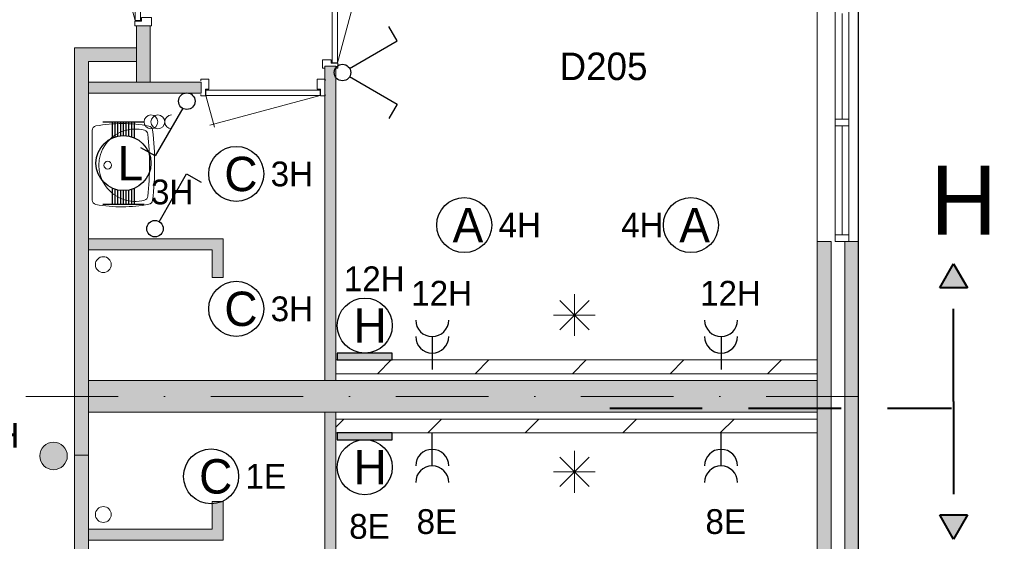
# Model space of a CAD drawing. Header units: millimetres. Extents: x 84337 to 168437, y -3060 to 56340.
# Tile 78 of 84: x 134036 to 141195, y 37416 to 41208. Entities that reach past the tile are written whole.
import ezdxf
from ezdxf.enums import TextEntityAlignment as Align
from ezdxf.xclip import XClip

# ---------------------------------------------------------------- set-up
doc = ezdxf.new("R2010")
doc.units = ezdxf.units.MM
doc.header["$PDMODE"] = 3
doc.header["$PDSIZE"] = 1
for name, pattern in [('DGN1', [504.6, 0, -504.6]), ('DGN3', [1009.2, 672.8, -336.4]), ('DGN4', [1345.6, 672.8, -336.4, 0, -336.4])]:
    doc.linetypes.add(name, pattern=pattern)
for name, color, linetype in [('14', 7, 'Continuous'), ('16', 7, 'Continuous'), ('17', 7, 'Continuous'), ('18', 7, 'Continuous'), ('19', 7, 'Continuous'), ('30', 7, 'Continuous'), ('32', 7, 'Continuous'), ('33', 7, 'Continuous'), ('40', 7, 'Continuous'), ('48', 7, 'Continuous'), ('5', 7, 'Continuous'), ('54', 7, 'Continuous'), ('56', 7, 'Continuous'), ('58', 7, 'Continuous'), ('62', 7, 'Continuous')]:
    doc.layers.add(name, color=color, linetype=linetype)
doc.styles.add('dgn001', font='dgn001.shx')
doc.styles.add('dgn003', font='dgn003.shx')
doc.styles.get("Standard").update_dxf_attribs({"font": 'arial.ttf'})
doc.dimstyles.get("Standard").update_dxf_attribs({"dimtxt": 0.18, "dimasz": 0.18, "dimexe": 0.18, "dimexo": 0.0625, "dimgap": 0.09, "dimtad": 0, "dimtih": 1, "dimtoh": 1, "dimdec": 4, "dimzin": 0, "dimdsep": 46, "dimtxsty": 'Standard', "dimcen": 0.09, "dimadec": 0, "dimazin": 0, "dimtfac": 1, "dimtdec": 4, "dimtofl": 0, "dimtmove": 0, "dimatfit": 3, "dimfxl": 1, "dimtolj": 1, "dimtzin": 0, "dimarcsym": 0})

# ---------------------------------------------------------------- blocks, each defined once
blk = doc.blocks.new('EA93')
at = {"layer": '18'}
blk.add_hatch(color=3, dxfattribs=at).paths.add_polyline_path([(-200, -50), (200, -50), (200, 0), (-200, 0)])
at = {"layer": '18', "color": 3, "linetype": 'Continuous', "lineweight": 30, "flags": 128}
blk.add_lwpolyline([(-200, -50), (200, -50), (200, 0), (-200, 0), (-200, -50)], dxfattribs=at)
at = {"layer": '18', "color": 3, "linetype": 'Continuous', "lineweight": 30}
blk.add_circle((0, -250), 200, dxfattribs=at)
at = {"layer": '18', "color": 2, "linetype": 'Continuous', "lineweight": 13, "style": 'dgn001'}
blk.add_text('H', height=250, dxfattribs=at).set_placement((39.7, -250), align=Align.MIDDLE_CENTER)
at = {"layer": '18', "color": 1, "linetype": 'Continuous', "lineweight": 13, "style": 'dgn001'}
blk.add_text('8E', height=180, dxfattribs=at).set_placement((34, -590), align=Align.TOP_CENTER)
blk = doc.blocks.new('EA67')
at = {"layer": '18'}
blk.add_hatch(color=3, dxfattribs=at).paths.add_polyline_path([(-200, 0), (200, 0), (200, 50), (-200, 50)])
at = {"layer": '18', "color": 3, "linetype": 'Continuous', "lineweight": 30, "flags": 128}
blk.add_lwpolyline([(-200, 0), (200, 0), (200, 50), (-200, 50), (-200, 0)], dxfattribs=at)
at = {"layer": '18', "color": 3, "linetype": 'Continuous', "lineweight": 30}
blk.add_circle((0, 250), 200, dxfattribs=at)
at = {"layer": '18', "color": 1, "linetype": 'Continuous', "lineweight": 13, "style": 'dgn001'}
blk.add_text('12H', height=180, dxfattribs=at).set_placement((68.7, 500), align=Align.CENTER)
at = {"layer": '18', "color": 2, "linetype": 'Continuous', "lineweight": 13, "style": 'dgn001'}
blk.add_text('H', height=250, dxfattribs=at).set_placement((39.7, 250), align=Align.MIDDLE_CENTER)
blk = doc.blocks.new('EC653')
at = {"layer": '18', "color": 3, "linetype": 'Continuous', "lineweight": 30}
blk.add_circle((0, 0), 200, dxfattribs=at)
at = {"layer": '18', "color": 2, "linetype": 'Continuous', "lineweight": 13, "style": 'dgn001'}
blk.add_text('C', height=250, dxfattribs=at).set_placement((33.7, 0), align=Align.MIDDLE_CENTER)
at = {"layer": '18', "color": 1, "linetype": 'Continuous', "lineweight": 13, "style": 'dgn001'}
blk.add_text('1E', height=180, dxfattribs=at).set_placement((250, 0), align=Align.MIDDLE_LEFT)
blk = doc.blocks.new('EC658')
at = {"layer": '18', "color": 3, "linetype": 'Continuous', "lineweight": 30}
blk.add_circle((-0.015, 0), 200, dxfattribs=at)
at = {"layer": '18', "color": 2, "linetype": 'Continuous', "lineweight": 13, "style": 'dgn001'}
blk.add_text('A', height=249.99, dxfattribs=at).set_placement((26.855, -0.005), align=Align.MIDDLE_CENTER)
at = {"layer": '18', "color": 1, "linetype": 'Continuous', "lineweight": 13, "style": 'dgn001'}
blk.add_text('4H', height=180, dxfattribs=at).set_placement((249.98, 0), align=Align.MIDDLE_LEFT)
blk = doc.blocks.new('EC659')
at = {"layer": '18', "color": 3, "linetype": 'Continuous', "lineweight": 30}
blk.add_circle((-0.015, 0), 200, dxfattribs=at)
at = {"layer": '18', "color": 1, "linetype": 'Continuous', "lineweight": 13, "style": 'dgn001'}
blk.add_text('4H', height=180, dxfattribs=at).set_placement((-198.99, 0), align=Align.MIDDLE_RIGHT)
at = {"layer": '18', "color": 2, "linetype": 'Continuous', "lineweight": 13, "style": 'dgn001'}
blk.add_text('A', height=249.99, dxfattribs=at).set_placement((26.855, -0.005), align=Align.MIDDLE_CENTER)
blk = doc.blocks.new('EC664')
at = {"layer": '18', "color": 3, "linetype": 'Continuous', "lineweight": 30}
blk.add_circle((0, 0), 200, dxfattribs=at)
at = {"layer": '18', "color": 2, "linetype": 'Continuous', "lineweight": 13, "style": 'dgn001'}
blk.add_text('C', height=250, dxfattribs=at).set_placement((33.8, 0), align=Align.MIDDLE_CENTER)
at = {"layer": '18', "color": 1, "linetype": 'Continuous', "lineweight": 13, "style": 'dgn001'}
blk.add_text('3H', height=180, dxfattribs=at).set_placement((250, 0), align=Align.MIDDLE_LEFT)
blk = doc.blocks.new('EC697')
at = {"layer": '18', "color": 3, "linetype": 'Continuous', "lineweight": 30}
blk.add_circle((0, 0), 200, dxfattribs=at)
at = {"layer": '18', "color": 2, "linetype": 'Continuous', "lineweight": 13, "style": 'dgn001'}
blk.add_text('C', height=250, dxfattribs=at).set_placement((33.8, 0), align=Align.MIDDLE_CENTER)
at = {"layer": '18', "color": 1, "linetype": 'Continuous', "lineweight": 13, "style": 'dgn001'}
blk.add_text('3H', height=180, dxfattribs=at).set_placement((250, 0), align=Align.MIDDLE_LEFT)
blk = doc.blocks.new('AnonymousCell31')
at = {"layer": '18', "color": 3, "linetype": 'Continuous', "lineweight": 0, "flags": 128}
blk.add_lwpolyline([(100, -50.5, -0.99989), (100, 49.5)], format="xyb", dxfattribs=at)
at = {"layer": '18', "color": 3, "linetype": 'Continuous', "lineweight": 0}
for centre in [(-50, -0.5), (0, -0.5)]:
    blk.add_circle(centre, 50, dxfattribs=at)
blk = doc.blocks.new('EA322')
at = {"layer": '18', "color": 3, "linetype": 'Continuous', "lineweight": 30}
for p, q in [((-150, 300), (150, 300)), ((-80, 182), (-80, 300)), ((-60, 190), (-60, 300)), ((-40, 194), (-40, 300)), ((-20, 200), (-20, 300)), ((0, 200), (0, 300)), ((20, 200), (20, 300)), ((40, 194), (40, 300)), ((60, 190), (60, 300)), ((80, 182), (80, 300)), ((-80, -300), (-80, -182)), ((-60, -300), (-60, -190)), ((-40, -300), (-40, -196)), ((-20, -300), (-20, -200)), ((0, -300), (0, -200)), ((20, -300), (20, -200)), ((40, -300), (40, -196)), ((60, -300), (60, -190)), ((80, -300), (80, -182)), ((-150, -300), (150, -300))]:
    blk.add_line(p, q, dxfattribs=at)
blk.add_circle((0, -0.5), 200, dxfattribs=at)
at = {"layer": '18', "color": 2, "linetype": 'Continuous', "lineweight": 13, "style": 'dgn001'}
blk.add_text('L', height=249.99, dxfattribs=at).set_placement((50.995, -1.005), align=Align.MIDDLE_CENTER)
at = {"layer": '18', "color": 1, "linetype": 'Continuous', "lineweight": 0, "style": 'dgn001'}
blk.add_text('3H', height=180, dxfattribs=at).set_placement((200, -300))
blk = doc.blocks.new('EAD02')
at = {"layer": '16'}
h = blk.add_hatch(color=3, dxfattribs=at)
edge = h.paths.add_edge_path()
edge.add_arc((0, 0), 100, 0, 360)
at = {"layer": '16', "color": 3, "linetype": 'Continuous', "lineweight": 0}
blk.add_circle((0, 0), 100, dxfattribs=at)
at = {"layer": '16', "color": 2, "linetype": 'Continuous', "lineweight": 0, "style": 'dgn001'}
blk.add_text(' H', height=180, dxfattribs=at).set_placement((-490, 60))
blk = doc.blocks.new('EL1161')
at = {"layer": '16', "color": 3, "linetype": 'Continuous', "lineweight": 30}
blk.add_line((0, 240), (0, 0), dxfattribs=at)
for centre in [(0, 360), (0, 240)]:
    blk.add_arc(centre, 120, 180, 0, dxfattribs=at)
at = {"layer": '16', "color": 2, "linetype": 'Continuous', "lineweight": 13, "style": 'dgn001'}
blk.add_text('12H', height=180, dxfattribs=at).set_placement((68.74, 465), align=Align.CENTER)
blk = doc.blocks.new('EL1162')
at = {"layer": '16', "color": 3, "linetype": 'Continuous', "lineweight": 30}
blk.add_line((0, 240), (0, 0), dxfattribs=at)
for centre in [(0, 360), (0, 240)]:
    blk.add_arc(centre, 120, 180, 0, dxfattribs=at)
at = {"layer": '16', "color": 2, "linetype": 'Continuous', "lineweight": 13, "style": 'dgn001'}
blk.add_text('12H', height=180, dxfattribs=at).set_placement((68.74, 465), align=Align.CENTER)
blk = doc.blocks.new('EL1163')
at = {"layer": '16', "color": 3, "linetype": 'Continuous', "lineweight": 30}
blk.add_line((0, -240), (0, 0), dxfattribs=at)
for centre in [(0, -240), (0, -360)]:
    blk.add_arc(centre, 120, 0, 180, dxfattribs=at)
at = {"layer": '16', "color": 2, "linetype": 'Continuous', "lineweight": 13, "style": 'dgn001'}
blk.add_text('8E', height=180, dxfattribs=at).set_placement((34.02, -555), align=Align.TOP_CENTER)
blk = doc.blocks.new('EL1164')
at = {"layer": '16', "color": 3, "linetype": 'Continuous', "lineweight": 30}
blk.add_line((0, -240), (0, 0), dxfattribs=at)
for centre in [(0, -240), (0, -360)]:
    blk.add_arc(centre, 120, 0, 180, dxfattribs=at)
at = {"layer": '16', "color": 2, "linetype": 'Continuous', "lineweight": 13, "style": 'dgn001'}
blk.add_text('8E', height=180, dxfattribs=at).set_placement((34.02, -555), align=Align.TOP_CENTER)
blk = doc.blocks.new('EH080')
at = {"layer": '19', "color": 3, "linetype": 'Continuous', "lineweight": 30}
for p, q in [((30, 50), (230, 398)), ((230, 398), (335, 338))]:
    blk.add_line(p, q, dxfattribs=at)
blk.add_circle((0, 0), 60, dxfattribs=at)
blk = doc.blocks.new('EH081')
at = {"layer": '19', "color": 3, "linetype": 'Continuous', "lineweight": 30}
for p, q in [((-30, -50), (-230, -398)), ((-230, -398), (-335, -338))]:
    blk.add_line(p, q, dxfattribs=at)
blk.add_circle((0, 0), 60, dxfattribs=at)
blk = doc.blocks.new('EH620')
at = {"layer": '19', "color": 3, "linetype": 'Continuous', "lineweight": 30}
for p, q in [((398, 230), (338, 335)), ((50, 30), (398, 230)), ((50, -30), (398, -230)), ((398, -230), (338, -335))]:
    blk.add_line(p, q, dxfattribs=at)
blk.add_circle((0, 0), 60, dxfattribs=at)
blk = doc.blocks.new('830R10111')
at = {"layer": '33', "color": 1, "linetype": 'Continuous', "lineweight": 0}
for p, q in [((38, -108), (99.32, -336.87)), ((868, -108), (66.28, -322.82))]:
    blk.add_line(p, q, dxfattribs=at)
at = {"layer": '33', "color": 92, "linetype": 'Continuous', "lineweight": 13, "true_color": 0x00e100, "flags": 128}
for points in [[(0, -100), (0, -111), (35, -111), (35, -61), (60, -61), (60, 11), (0, 11), (0, 0)], [(906, -100), (906, -111), (871, -111), (871, -61), (846, -61), (846, 11), (906, 11), (906, 0)]]:
    blk.add_lwpolyline(points, dxfattribs=at)
at = {"layer": '33', "color": 2, "linetype": 'Continuous', "lineweight": 13, "true_color": 0xf0f000, "flags": 128}
blk.add_lwpolyline([(868, -108), (38, -108), (38, -68), (868, -68), (868, -108)], dxfattribs=at)
blk = doc.blocks.new('WT0137')
at = {"layer": '40', "color": 7, "linetype": 'Continuous', "lineweight": 0}
blk.add_line((20, -253.2), (20, 253.2), dxfattribs=at)
blk.add_circle((133.3, 0), 28.1, dxfattribs=at)
for centre, radius, start, end in [((236.5, -765.8), 1068.4, 79.44861, 100.20169), ((53, 253.2), 33, 100.00267, 180), ((332.1, 0), 263.1, 74.86666, 285.13334), ((392.2, 222.2), 33, 6.04176, 74.86666), ((-1706.8, 0), 2143.7, 353.95824, 6.04176), ((426.2, 252), 33, 6.85751, 79.65449), ((-1669.4, 0), 2143.7, 353.14249, 6.85751), ((53, -253.2), 33, 180, 259.99733), ((236.5, 765.8), 1068.4, 259.79831, 280.55139), ((392.2, -222.2), 33, 285.13334, 353.95824), ((426.2, -252), 33, 280.34551, 353.14249)]:
    blk.add_arc(centre, radius, start, end, dxfattribs=at)
blk = doc.blocks.new('930L0937')
at = {"layer": '33', "color": 1, "linetype": 'Continuous', "lineweight": 0}
for p, q in [((98, 968), (353.44, 899.56)), ((98, 38), (338.7, 936.31))]:
    blk.add_line(p, q, dxfattribs=at)
at = {"layer": '33', "color": 92, "linetype": 'Continuous', "lineweight": 13, "true_color": 0x00e100, "flags": 128}
for points in [[(90, 1006), (101, 1006), (101, 971), (51, 971), (51, 946), (-11, 946), (-11, 1006), (0, 1006)], [(90, 0), (101, 0), (101, 35), (51, 35), (51, 60), (-11, 60), (-11, 0), (0, 0)]]:
    blk.add_lwpolyline(points, dxfattribs=at)
at = {"layer": '33', "color": 2, "linetype": 'Continuous', "lineweight": 13, "true_color": 0xf0f000, "flags": 128}
blk.add_lwpolyline([(98, 968), (98, 38), (58, 38), (58, 968), (98, 968)], dxfattribs=at)
blk = doc.blocks.new('830R10113')
at = {"layer": '33', "color": 1, "linetype": 'Continuous', "lineweight": 0}
for p, q in [((-108, -38), (-336.87, -99.32)), ((-108, -868), (-322.82, -66.28))]:
    blk.add_line(p, q, dxfattribs=at)
at = {"layer": '33', "color": 92, "linetype": 'Continuous', "lineweight": 13, "true_color": 0x00e100, "flags": 128}
for points in [[(-100, 0), (-111, 0), (-111, -35), (-61, -35), (-61, -60), (11, -60), (11, 0), (0, 0)], [(-100, -906), (-111, -906), (-111, -871), (-61, -871), (-61, -846), (11, -846), (11, -906), (0, -906)]]:
    blk.add_lwpolyline(points, dxfattribs=at)
at = {"layer": '33', "color": 2, "linetype": 'Continuous', "lineweight": 13, "true_color": 0xf0f000, "flags": 128}
blk.add_lwpolyline([(-108, -868), (-108, -38), (-68, -38), (-68, -868), (-108, -868)], dxfattribs=at)
blk = doc.blocks.new('_DotSmall')
at = {"color": 0, "linetype": 'ByBlock', "const_width": 0.5}
blk.add_lwpolyline([(-0.0625, 0, 1), (0.0625, 0, 1)], format="xyb", close=True, dxfattribs=at)
blk = doc.blocks.new('*D7954')
at = {"layer": '58', "color": 3, "linetype": 'Continuous', "lineweight": 0, "transparency": 16777216}
for p, q in [((52064.76, 40367.77), (52064.76, 39492.77)), ((52064.76, 37817.77), (52064.76, 38692.77))]:
    blk.add_line(p, q, dxfattribs=at)
at = {"layer": 'Defpoints', "color": 0, "linetype": 'Continuous', "transparency": 16777216}
for p in [(50064.76, 40367.77), (52064.76, 40367.77), (50064.76, 37817.77)]:
    blk.add_point(p, dxfattribs=at)
at = {"layer": '58', "color": 3, "linetype": 'Continuous', "lineweight": 0, "transparency": 16777216, "xscale": 1080, "yscale": 1080, "zscale": 1080}
for p, rotation in [((52064.76, 40367.77), 90), ((52064.76, 37817.77), 270)]:
    blk.add_blockref('_DotSmall', p, dxfattribs=dict(at, rotation=rotation))
at = {"layer": '58', "color": 3, "linetype": 'Continuous', "lineweight": 0, "transparency": 16777216, "insert": (52064.76, 39092.77), "char_height": 200, "attachment_point": 5, "rotation": 270, "style": 'dgn003'}
blk.add_mtext('\\A1;2550', dxfattribs=at)
blk = doc.blocks.new('*D7955')
at = {"layer": '58', "color": 3, "linetype": 'Continuous', "lineweight": 0, "transparency": 16777216}
for p, q in [((52064.76, 37817.77), (52064.76, 37092.77)), ((52064.76, 35567.77), (52064.76, 36292.77))]:
    blk.add_line(p, q, dxfattribs=at)
at = {"layer": 'Defpoints', "color": 0, "linetype": 'Continuous', "transparency": 16777216}
for p in [(50064.76, 37817.77), (52064.76, 37817.77), (50064.76, 35567.77)]:
    blk.add_point(p, dxfattribs=at)
at = {"layer": '58', "color": 3, "linetype": 'Continuous', "lineweight": 0, "transparency": 16777216, "xscale": 1080, "yscale": 1080, "zscale": 1080}
for p, rotation in [((52064.76, 37817.77), 90), ((52064.76, 35567.77), 270)]:
    blk.add_blockref('_DotSmall', p, dxfattribs=dict(at, rotation=rotation))
at = {"layer": '58', "color": 3, "linetype": 'Continuous', "lineweight": 0, "transparency": 16777216, "insert": (52064.76, 36692.77), "char_height": 200, "attachment_point": 5, "rotation": 270, "style": 'dgn003'}
blk.add_mtext('\\A1;2250', dxfattribs=at)
blk = doc.blocks.new('*D7956')
at = {"layer": '58', "color": 3, "linetype": 'Continuous', "lineweight": 0, "transparency": 16777216}
for p, q in [((52064.76, 35567.77), (52064.76, 34692.77)), ((52064.76, 33017.77), (52064.76, 33892.77))]:
    blk.add_line(p, q, dxfattribs=at)
at = {"layer": 'Defpoints', "color": 0, "linetype": 'Continuous', "transparency": 16777216}
for p in [(50064.76, 35567.77), (50064.76, 33017.77), (52064.76, 33017.77)]:
    blk.add_point(p, dxfattribs=at)
at = {"layer": '58', "color": 3, "linetype": 'Continuous', "lineweight": 0, "transparency": 16777216, "xscale": 1080, "yscale": 1080, "zscale": 1080}
for p, rotation in [((52064.76, 35567.77), 90), ((52064.76, 33017.77), 270)]:
    blk.add_blockref('_DotSmall', p, dxfattribs=dict(at, rotation=rotation))
at = {"layer": '58', "color": 3, "linetype": 'Continuous', "lineweight": 0, "transparency": 16777216, "insert": (52064.76, 34292.77), "char_height": 200, "attachment_point": 5, "rotation": 90, "style": 'dgn003'}
blk.add_mtext('\\A1;2550', dxfattribs=at)
blk = doc.blocks.new('EAE58')
at = {"layer": '54'}
blk.add_hatch(color=4, dxfattribs=at).paths.add_polyline_path([(0, 1000), (100, 825), (-100, 825)])
at = {"layer": '54', "color": 4, "linetype": 'DGN3', "lineweight": 40}
blk.add_line((0, 0), (0, 1000), dxfattribs=at)
at = {"layer": '54', "color": 4, "linetype": 'DGN3', "lineweight": 40, "flags": 128}
blk.add_lwpolyline([(0, 1000), (100, 825), (-100, 825), (0, 1000)], dxfattribs=at)
blk = doc.blocks.new('EAE59')
at = {"layer": '54'}
blk.add_hatch(color=4, dxfattribs=at).paths.add_polyline_path([(0, -1000), (-100, -825), (100, -825)])
at = {"layer": '54', "color": 4, "linetype": 'DGN3', "lineweight": 40}
blk.add_line((0, 0), (0, -1000), dxfattribs=at)
at = {"layer": '54', "color": 4, "linetype": 'DGN3', "lineweight": 40, "flags": 128}
blk.add_lwpolyline([(0, -1000), (-100, -825), (100, -825), (0, -1000)], dxfattribs=at)
blk = doc.blocks.new('EAE612')
at = {"layer": '5', "color": 3, "linetype": 'Continuous', "lineweight": 0}
for p, q in [((0, -151.5), (0, 151.5)), ((106.04, -106.05), (-106.06, 106.05)), ((-106.06, -106.05), (106.04, 106.05)), ((-151.5, 0), (151.5, 0))]:
    blk.add_line(p, q, dxfattribs=at)
blk = doc.blocks.new('EAE613')
at = {"layer": '5', "color": 3, "linetype": 'Continuous', "lineweight": 0}
for p, q in [((0, -151.5), (0, 151.5)), ((106.04, -106.05), (-106.06, 106.05)), ((-106.06, -106.05), (106.04, 106.05)), ((-151.5, 0), (151.5, 0))]:
    blk.add_line(p, q, dxfattribs=at)
blk = doc.blocks.new('50E03_329_B02 - Default')
at = {"layer": '16'}
blk.add_hatch(color=7, dxfattribs=at).paths.add_polyline_path([(49964.76, 35567.77), (49964.76, 37817.77), (50064.76, 37817.77), (50064.76, 35567.77)])
at = {"layer": '62'}
for color, points in [(7, [(44914.76, 38977.77), (44914.76, 39387.77), (44814.76, 39387.77), (44814.76, 38977.77)]), (7, [(44364.76, 36692.77), (44464.76, 36692.77), (44464.76, 39127.77), (44814.76, 39127.77), (44814.76, 39227.77), (44364.76, 39227.77)]), (9, [(46184.76, 36807.77), (46184.76, 39092.77), (46264.76, 39092.77), (46264.76, 36807.77)]), (9, [(45284.76, 38897.77), (45284.76, 38977.77), (44464.76, 38977.77), (44464.76, 38897.77)]), (9, [(45364.76, 37557.77), (45444.76, 37557.77), (45444.76, 37837.77), (44464.76, 37837.77), (44464.76, 37757.77), (45364.76, 37757.77)]), (9, [(49764.76, 35567.77), (49764.76, 37817.77), (49864.76, 37817.77), (49864.76, 35567.77)]), (9, [(44464.76, 36807.77), (49764.76, 36807.77), (49764.76, 36577.77), (44464.76, 36577.77)]), (7, [(44364.76, 36692.77), (44464.76, 36692.77), (44464.76, 34357.77), (44814.76, 34357.77), (44814.76, 34257.77), (44364.76, 34257.77)]), (9, [(46184.76, 36577.77), (46184.76, 34292.77), (46264.76, 34292.77), (46264.76, 36577.77)]), (9, [(45364.76, 35927.77), (45444.76, 35927.77), (45444.76, 35647.77), (44464.76, 35647.77), (44464.76, 35727.77), (45364.76, 35727.77)])]:
    blk.add_hatch(color=color, dxfattribs=at).paths.add_polyline_path(points)
at = {"layer": '16', "color": 92, "linetype": 'Continuous', "lineweight": 0, "true_color": 0x00e100, "flags": 128}
for points in [[(44814.76, 38977.77), (44814.76, 39387.77), (44914.76, 39387.77), (44914.76, 38977.77), (44814.76, 38977.77)], [(44364.76, 36692.77), (44364.76, 39227.77), (44814.76, 39227.77), (44814.76, 39127.77), (44464.76, 39127.77), (44464.76, 36692.77), (44364.76, 36692.77)], [(46184.76, 39092.77), (46184.76, 36807.77), (46264.76, 36807.77), (46264.76, 39092.77), (46184.76, 39092.77)], [(44464.76, 38897.77), (44464.76, 38977.77), (45284.76, 38977.77), (45284.76, 38897.77), (44464.76, 38897.77)], [(44464.76, 37757.77), (45364.76, 37757.77), (45364.76, 37557.77), (45444.76, 37557.77), (45444.76, 37837.77), (44464.76, 37837.77), (44464.76, 37757.77)], [(49764.76, 35567.77), (49764.76, 37817.77), (49864.76, 37817.77), (49864.76, 35567.77), (49764.76, 35567.77)], [(49964.76, 35567.77), (49964.76, 37817.77), (50064.76, 37817.77), (50064.76, 35567.77), (49964.76, 35567.77)], [(46184.76, 34292.77), (46184.76, 36577.77), (46264.76, 36577.77), (46264.76, 34292.77), (46184.76, 34292.77)], [(44364.76, 36266.11), (44364.76, 34257.77), (44814.76, 34257.77), (44814.76, 34357.77), (44464.76, 34357.77), (44464.76, 36266.11), (44364.76, 36266.11)], [(44464.76, 35727.77), (45364.76, 35727.77), (45364.76, 35927.77), (45444.76, 35927.77), (45444.76, 35647.77), (44464.76, 35647.77), (44464.76, 35727.77)]]:
    blk.add_lwpolyline(points, dxfattribs=at)
at = {"layer": '16', "color": 7, "linetype": 'Continuous', "lineweight": 0, "flags": 128}
blk.add_lwpolyline([(49964.76, 35567.77), (49964.76, 37817.77), (50064.76, 37817.77), (50064.76, 35567.77), (49964.76, 35567.77)], dxfattribs=at)
at = {"layer": '17', "color": 92, "linetype": 'Continuous', "lineweight": 0, "true_color": 0x00e100, "flags": 128}
blk.add_lwpolyline([(44464.76, 36577.77), (44464.76, 36807.77), (49764.76, 36807.77), (49764.76, 36577.77), (44464.76, 36577.77)], dxfattribs=at)
at = {"layer": '30', "color": 3, "linetype": 'Continuous', "lineweight": 0}
for p, q in [((49764.76, 40367.77), (49764.76, 37817.77)), ((50064.76, 40367.77), (50064.76, 37817.77))]:
    blk.add_line(p, q, dxfattribs=at)
at = {"layer": '32', "color": 3, "linetype": 'Continuous', "lineweight": 0}
for p, q in [((49894.76, 37867.77), (49894.76, 40317.77)), ((49994.76, 40317.77), (49994.76, 37817.77)), ((49944.76, 39476.1), (49944.76, 38709.43)), ((49944.76, 38659.43), (49944.76, 37867.77))]:
    blk.add_line(p, q, dxfattribs=at)
at = {"layer": '32', "color": 3, "linetype": 'Continuous', "lineweight": 0, "flags": 128}
for points in [[(49994.76, 38709.43), (49994.76, 38659.43), (49894.76, 38659.43), (49894.76, 38709.43), (49994.76, 38709.43)], [(49994.76, 37867.77), (49994.76, 37817.77), (49894.76, 37817.77), (49894.76, 37867.77), (49994.76, 37867.77)]]:
    blk.add_lwpolyline(points, dxfattribs=at)
at = {"layer": '40', "color": 3, "linetype": 'Continuous', "lineweight": 0}
for centre in [(44573.36, 37651.01), (44573.36, 35834.53)]:
    blk.add_circle(centre, 57.46, dxfattribs=at)
at = {"layer": '56', "color": 3, "linetype": 'DGN4', "lineweight": 0}
blk.add_line((51564.76, 36692.77), (-3435.24, 36692.77), dxfattribs=at)
at = {"layer": '58', "color": 3, "linetype": 'DGN1', "lineweight": 0}
blk.add_line((50064.76, 37817.77), (52064.76, 37817.77), dxfattribs=at)
at = {"layer": '62', "color": 7, "linetype": 'Continuous', "lineweight": 0, "flags": 128}
for points in [[(44914.76, 38977.77), (44914.76, 39387.77), (44814.76, 39387.77), (44814.76, 38977.77), (44914.76, 38977.77)], [(44364.76, 36692.77), (44464.76, 36692.77), (44464.76, 39127.77), (44814.76, 39127.77), (44814.76, 39227.77), (44364.76, 39227.77), (44364.76, 36692.77)], [(44364.76, 36692.77), (44464.76, 36692.77), (44464.76, 34357.77), (44814.76, 34357.77), (44814.76, 34257.77), (44364.76, 34257.77), (44364.76, 36692.77)]]:
    blk.add_lwpolyline(points, dxfattribs=at)
at = {"layer": '62', "color": 9, "linetype": 'Continuous', "lineweight": 0, "flags": 128}
for points in [[(46184.76, 36807.77), (46184.76, 39092.77), (46264.76, 39092.77), (46264.76, 36807.77), (46184.76, 36807.77)], [(45284.76, 38897.77), (45284.76, 38977.77), (44464.76, 38977.77), (44464.76, 38897.77), (45284.76, 38897.77)], [(45364.76, 37557.77), (45444.76, 37557.77), (45444.76, 37837.77), (44464.76, 37837.77), (44464.76, 37757.77), (45364.76, 37757.77), (45364.76, 37557.77)], [(49764.76, 35567.77), (49764.76, 37817.77), (49864.76, 37817.77), (49864.76, 35567.77), (49764.76, 35567.77)], [(44464.76, 36807.77), (49764.76, 36807.77), (49764.76, 36577.77), (44464.76, 36577.77), (44464.76, 36807.77)], [(46184.76, 36577.77), (46184.76, 34292.77), (46264.76, 34292.77), (46264.76, 36577.77), (46184.76, 36577.77)], [(45364.76, 35927.77), (45444.76, 35927.77), (45444.76, 35647.77), (44464.76, 35647.77), (44464.76, 35727.77), (45364.76, 35727.77), (45364.76, 35927.77)]]:
    blk.add_lwpolyline(points, dxfattribs=at)
at = {"color": 7, "linetype": 'Continuous', "lineweight": 0}
for name, p in [('830R10113', (44912.86, 40292.48)), ('930L0937', (46178.79, 39079.54)), ('830R10111', (45281.68, 38987.95)), ('WT0137', (44472.62, 38373.63))]:
    blk.add_blockref(name, p, dxfattribs=at)
at = {"layer": '48', "color": 7, "linetype": 'Continuous', "lineweight": 0, "style": 'dgn003'}
blk.add_text('D205', height=200, dxfattribs=at).set_placement((48210.38, 39092.45), align=Align.MIDDLE_CENTER)
at = {"layer": '58', "color": 3, "linetype": 'Continuous', "lineweight": 0}
for base, p1, p2, angle, picture, middle, turn in [((52064.76, 40367.77), (50064.76, 37817.77), (50064.76, 40367.77), 270, '*D7954', (52064.76, 39092.77), 270), ((52064.76, 37817.77), (50064.76, 35567.77), (50064.76, 37817.77), 270, '*D7955', (52064.76, 36692.77), 270), ((52064.76, 33017.77), (50064.76, 35567.77), (50064.76, 33017.77), 90, '*D7956', (52064.76, 34292.77), 90)]:
    dim = blk.add_linear_dim(base=base, p1=p1, p2=p2, angle=angle, dimstyle='Standard', override={"dimscale": 1, "dimtxt": 200, "dimasz": 1080, "dimexe": 0, "dimexo": 0, "dimgap": 100, "dimtad": 1, "dimjust": 0, "dimtih": 0, "dimtoh": 0, "dimdec": 0, "dimlfac": 1, "dimzin": 11, "dimdsep": 46, "dimlunit": 2, "dimpost": '<>', "dimtxsty": 'dgn003', "dimblk1": 'DotSmall', "dimblk2": 'DotSmall', "dimsah": 1, "dimcen": 0, "dimse1": 1, "dimse2": 1, "dimclrd": 3, "dimclre": 3, "dimclrt": 3, "dimtol": 0, "dimtix": 1, "dimtofl": 1, "dimatfit": 3, "dimfrac": 1, "dimtolj": 1, "dimlwd": 0, "dimlwe": 0}, dxfattribs=at)
    dim.commit()
    dim.dimension.update_dxf_attribs({"geometry": picture, "text_midpoint": middle, "text_rotation": turn})

msp = doc.modelspace()

# ---------------------------------------------------------------- hatches: boundary and pattern name
at = {"layer": '14', "linetype": 'Continuous', "lineweight": 0}
h = msp.add_hatch(dxfattribs=at)
h.set_pattern_fill('DGN_EZ7', color=2, scale=100, style=0, pattern_type=2)
h.set_pattern_definition([(45, (1731.34, 152.2), (4e-14, 709), [])])
h.paths.add_polyline_path([(136335.19, 38734.49), (139835.19, 38734.49), (139835.19, 38634.49), (136335.19, 38634.49)])
h = msp.add_hatch(dxfattribs=at)
h.set_pattern_fill('DGN_EZ7', color=2, scale=100, style=0, pattern_type=2)
h.set_pattern_definition([(45, (-519.83, -58), (4e-14, 709), [])])
h.paths.add_polyline_path([(139835.19, 38204.49), (136335.19, 38204.49), (136335.19, 38304.49), (139835.19, 38304.49)])

# ---------------------------------------------------------------- linework, layer by layer
at = {"layer": '14', "color": 3, "linetype": 'CONTINUOUS', "lineweight": 0}
for p, q in [((136335.19, 38734.49), (136335.19, 38684.49)), ((136335.19, 38734.49), (139835.19, 38734.49)), ((139835.19, 38734.49), (139835.19, 38684.49)), ((136335.19, 38634.49), (136335.19, 38684.49)), ((139835.19, 38634.49), (139835.19, 38684.49)), ((136335.19, 38634.49), (139835.19, 38634.49)), ((139835.19, 38304.49), (136335.19, 38304.49)), ((136335.19, 38304.49), (136335.19, 38254.49)), ((139835.19, 38304.49), (139835.19, 38254.49)), ((136335.19, 38204.49), (136335.19, 38254.49)), ((139835.19, 38204.49), (139835.19, 38254.49)), ((139835.19, 38204.49), (136335.19, 38204.49))]:
    msp.add_line(p, q, dxfattribs=at)
at = {"layer": '54', "color": 4, "linetype": 'DGN3', "lineweight": 40}
msp.add_line((138326.09, 38384.7), (140809.89, 38384.7), dxfattribs=at)

# ---------------------------------------------------------------- block references
ref = msp.add_blockref('50E03_329_B02 - Default', (90070.43, 1776.72))
XClip(ref).set_block_clipping_path([(-1935.24, 2907.77), (50064.76, 48907.77)])
at = {"color": 1, "linetype": 'Continuous', "lineweight": 0}
for name, p in [('EH620', (136383.01, 40824.16)), ('EH081', (135251.02, 40615.78)), ('EA322', (134790.72, 40165.85)), ('AnonymousCell31', (135040.72, 40465.85)), ('EC697', (135610.8, 40086.71)), ('EH080', (135019.52, 39688.67)), ('EC658', (137268.18, 39715.09)), ('EC659', (138916.14, 39715.09)), ('EA67', (136545.19, 38734.49)), ('EC664', (135610.8, 39106.1)), ('EL1162', (137035.19, 38664.49)), ('EL1161', (139135.19, 38664.49)), ('EAE613', (138069.53, 39060.44)), ('EAD02', (134282.19, 38036.41)), ('EA93', (136545.19, 38204.49)), ('EL1163', (137035.19, 38204.49)), ('EL1164', (139135.19, 38204.49)), ('EC653', (135427.7, 37888.04)), ('EAE612', (138069.53, 37921.03))]:
    msp.add_blockref(name, p, dxfattribs=at)
at = {"color": 4, "linetype": 'DGN3', "lineweight": 40}
for name in ['EAE58', 'EAE59']:
    msp.add_blockref(name, (140826.54, 38432.62), dxfattribs=at)

# ---------------------------------------------------------------- texts
at = {"layer": '54', "color": 4, "linetype": 'DGN3', "lineweight": 0, "style": 'dgn003'}
msp.add_text('H', height=500, dxfattribs=at).set_placement((140657.28, 39646.16))

doc.saveas('drawing.dxf')
